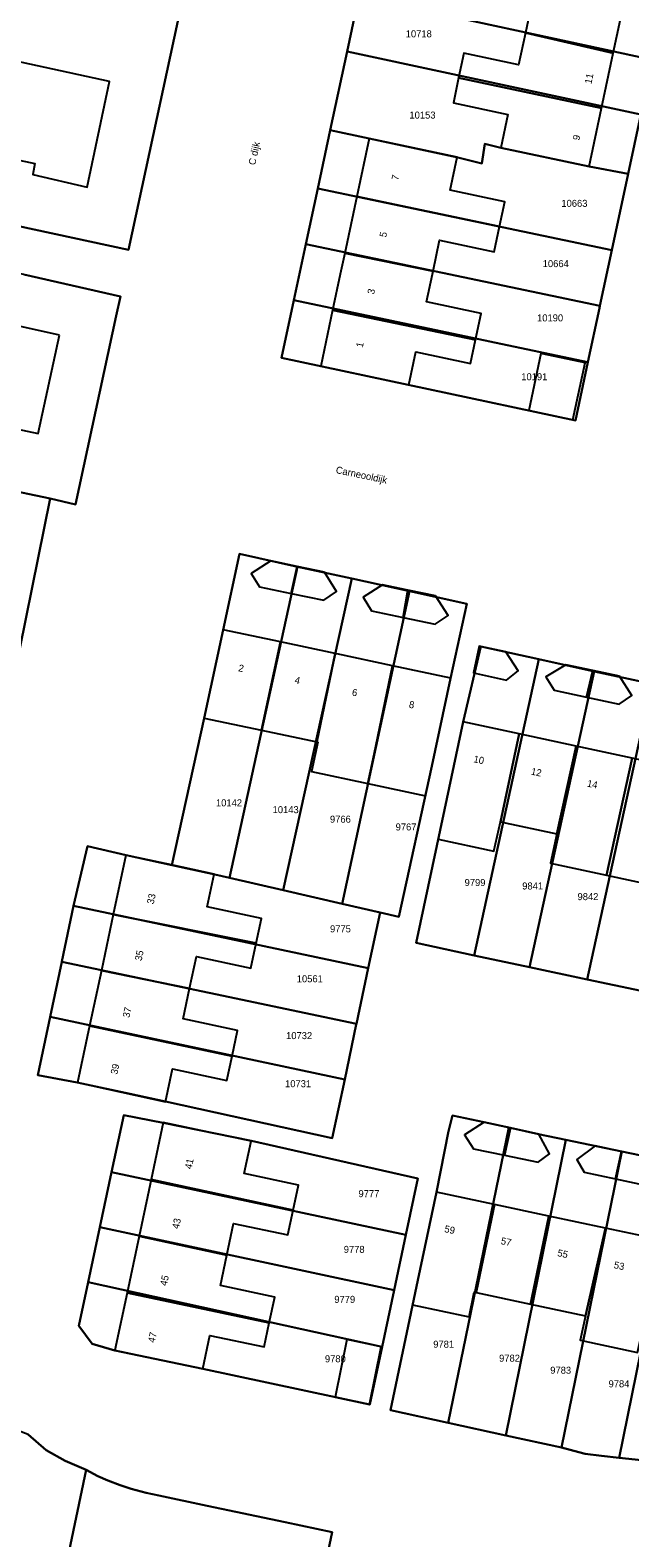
# Model space of a CAD drawing. Header units: metres. Extents: x 91564 to 92566, y 393362 to 394362.
# Tile 66 of 86: x 92223 to 92283, y 393874 to 394024. Entities that reach past the tile are written whole.
import ezdxf

# ---------------------------------------------------------------- set-up
doc = ezdxf.new("R2010")
doc.units = ezdxf.units.M
for name, color, linetype in [('ADRES', 1, 'CONTINUOUS'), ('PAND', 1, 'CONTINUOUS'), ('PERCEEL', 7, 'CONTINUOUS'), ('PERCEELNUMMER', 7, 'CONTINUOUS')]:
    doc.layers.add(name, color=color, linetype=linetype)

msp = doc.modelspace()

# ---------------------------------------------------------------- linework, layer by layer
at = {"layer": 'PAND'}
for points in [[(92282.287, 394027.668), (92268.062, 394030.79), (92267.523, 394028.265), (92272.97, 394027.102), (92272.326, 394024.089), (92281.087, 394022.053), (92282.287, 394027.668)], [(92211.068, 394015.524), (92214.491, 394014.791), (92214.114, 394013.031), (92223.365, 394011.05), (92223.134, 394009.971), (92228.585, 394008.701), (92230.787, 394019.243), (92216.398, 394022.36), (92216.65, 394023.533), (92212.953, 394024.325), (92211.068, 394015.524)], [(92281.087, 394022.053), (92272.326, 394024.089), (92271.648, 394020.912), (92266.191, 394022.077), (92265.659, 394019.588), (92279.916, 394016.576), (92281.087, 394022.053)], [(92279.916, 394016.576), (92265.659, 394019.588), (92265.128, 394017.099), (92270.575, 394015.936), (92269.869, 394012.631), (92278.671, 394010.751), (92279.916, 394016.576)], [(92256.714, 394013.549), (92255.485, 394007.768), (92269.746, 394004.781), (92270.265, 394007.222), (92264.817, 394008.38), (92265.519, 394011.686), (92256.714, 394013.549)], [(92269.746, 394004.781), (92255.485, 394007.768), (92254.28, 394002.096), (92263.102, 394000.315), (92263.76, 394003.411), (92269.209, 394002.253), (92269.746, 394004.781)], [(92263.035, 394000), (92263.102, 394000.315), (92254.28, 394002.096), (92253.834, 394000), (92253.076, 393996.435), (92267.338, 393993.453), (92267.897, 393996.08), (92262.448, 393997.239), (92263.035, 394000)], [(92225.798, 393993.925), (92222.667, 393994.608), (92209.212, 393997.541), (92207.054, 393987.644), (92223.695, 393984.116), (92225.798, 393993.925)], [(92267.338, 393993.453), (92253.076, 393996.435), (92251.886, 393990.835), (92260.689, 393988.963), (92261.392, 393992.27), (92266.84, 393991.111), (92267.338, 393993.453)], [(92273.876, 393992.088), (92272.67, 393986.415), (92277.072, 393985.479), (92278.278, 393991.152), (92273.876, 393992.088)], [(92249.54, 393970.844), (92246.907, 393971.392), (92244.936, 393970.157), (92245.784, 393968.817), (92248.93, 393968.156), (92249.54, 393970.844)], [(92252.261, 393970.277), (92249.54, 393970.844), (92248.93, 393968.156), (92252.186, 393967.473), (92253.46, 393968.329), (92252.261, 393970.277)], [(92260.598, 393968.48), (92258.058, 393969.016), (92256.11, 393967.794), (92256.952, 393966.417), (92260.109, 393965.763), (92260.598, 393968.48)], [(92263.359, 393967.898), (92260.598, 393968.48), (92260.109, 393965.763), (92263.302, 393965.102), (92264.601, 393965.966), (92263.359, 393967.898)], [(92247.887, 393963.307), (92242.155, 393964.531), (92240.252, 393955.713), (92245.98, 393954.498), (92247.887, 393963.307)], [(92253.319, 393962.147), (92247.887, 393963.307), (92245.98, 393954.498), (92251.493, 393953.329), (92253.319, 393962.147)], [(92270.38, 393962.327), (92267.699, 393962.905), (92267.137, 393960.242), (92270.438, 393959.492), (92271.592, 393960.426), (92270.38, 393962.327)], [(92259.053, 393960.922), (92253.481, 393962.112), (92253.319, 393962.147), (92251.493, 393953.329), (92251.607, 393953.305), (92250.984, 393950.37), (92256.607, 393949.176), (92257.23, 393952.111), (92259.053, 393960.922)], [(92279.05, 393960.467), (92276.362, 393961.035), (92274.348, 393959.843), (92275.179, 393958.491), (92278.404, 393957.807), (92279.05, 393960.467)], [(92264.862, 393959.682), (92259.053, 393960.922), (92257.23, 393952.111), (92256.607, 393949.176), (92262.349, 393947.957), (92262.978, 393950.892), (92264.862, 393959.682)], [(92281.728, 393959.902), (92279.05, 393960.467), (92278.404, 393957.807), (92281.694, 393957.11), (92282.957, 393957.975), (92281.728, 393959.902)], [(92271.702, 393954.149), (92266.105, 393955.352), (92263.618, 393943.64), (92269.179, 393942.445), (92269.826, 393945.374), (92271.702, 393954.149)], [(92277.401, 393952.925), (92271.702, 393954.149), (92269.826, 393945.374), (92275.47, 393944.161), (92277.401, 393952.925)], [(92282.966, 393951.73), (92277.401, 393952.925), (92275.47, 393944.161), (92274.84, 393941.228), (92280.407, 393940.032), (92282.966, 393951.73)], [(92288.562, 393950.528), (92282.966, 393951.73), (92280.407, 393940.032), (92286.124, 393938.802), (92288.562, 393950.528)], [(92241.238, 393940.152), (92236.995, 393941.058), (92232.446, 393942.029), (92231.185, 393936.123), (92245.439, 393933.249), (92245.966, 393935.716), (92240.539, 393936.876), (92241.238, 393940.152)], [(92245.439, 393933.249), (92231.185, 393936.123), (92229.988, 393930.516), (92238.8, 393928.734), (92239.478, 393931.908), (92244.905, 393930.748), (92245.439, 393933.249)], [(92238.8, 393928.734), (92229.988, 393930.516), (92228.808, 393924.992), (92243.034, 393921.99), (92243.579, 393924.538), (92238.151, 393925.698), (92238.8, 393928.734)], [(92243.034, 393921.99), (92228.808, 393924.992), (92227.604, 393919.353), (92236.387, 393917.434), (92237.088, 393920.72), (92242.516, 393919.561), (92243.034, 393921.99)], [(92244.93, 393913.485), (92236.175, 393915.344), (92234.973, 393909.682), (92249.14, 393906.594), (92249.676, 393909.116), (92244.247, 393910.269), (92244.93, 393913.485)], [(92270.818, 393914.82), (92268.216, 393915.392), (92266.252, 393914.12), (92267.139, 393912.731), (92270.251, 393912.088), (92270.818, 393914.82)], [(92273.649, 393914.199), (92270.818, 393914.82), (92270.251, 393912.088), (92273.599, 393911.395), (92274.74, 393912.24), (92273.649, 393914.199)], [(92281.915, 393912.467), (92279.28, 393913.021), (92277.447, 393911.679), (92278.177, 393910.394), (92281.316, 393909.733), (92281.915, 393912.467)], [(92284.678, 393911.886), (92281.915, 393912.467), (92281.316, 393909.733), (92284.585, 393909.045), (92285.887, 393909.914), (92284.678, 393911.886)], [(92249.14, 393906.594), (92234.973, 393909.682), (92233.769, 393904.013), (92242.517, 393902.122), (92243.19, 393905.29), (92248.619, 393904.137), (92249.14, 393906.594)], [(92269.231, 393907.174), (92263.447, 393908.404), (92261.06, 393897.177), (92266.693, 393895.979), (92267.213, 393898.424), (92267.406, 393898.383), (92269.231, 393907.174)], [(92274.665, 393906.019), (92269.231, 393907.174), (92267.406, 393898.383), (92272.833, 393897.229), (92274.665, 393906.019)], [(92280.304, 393904.82), (92274.665, 393906.019), (92272.833, 393897.229), (92278.328, 393896.061), (92280.304, 393904.82)], [(92242.517, 393902.122), (92233.769, 393904.013), (92232.566, 393898.351), (92246.755, 393895.363), (92247.302, 393897.936), (92241.873, 393899.088), (92242.517, 393902.122)], [(92286.008, 393903.608), (92280.304, 393904.82), (92278.328, 393896.061), (92277.781, 393893.621), (92283.496, 393892.407), (92286.008, 393903.608)], [(92246.755, 393895.363), (92232.566, 393898.351), (92231.35, 393892.623), (92240.105, 393890.764), (92240.815, 393894.109), (92246.244, 393892.957), (92246.755, 393895.363)], [(92257.932, 393892.956), (92254.511, 393893.688), (92253.326, 393887.934), (92256.747, 393887.202), (92257.932, 393892.956)]]:
    msp.add_lwpolyline(points, dxfattribs=at)
at = {"layer": 'PERCEEL'}
for points in [[(92247.973, 393991.669), (92249.205, 393997.431), (92250.399, 394003.019), (92251.587, 394008.573), (92252.829, 394014.381), (92254.512, 394022.248), (92255.69, 394027.756), (92256.884, 394033.34), (92258.091, 394038.982), (92287.411, 394032.628), (92286.203, 394026.972), (92285.01, 394021.388), (92283.849, 394015.953), (92282.58, 394010.012), (92280.953, 394002.403), (92279.766, 393996.848), (92279.719, 393996.626), (92278.566, 393991.229), (92277.324, 393985.415), (92247.973, 393991.669)], [(92214.389, 394036.874), (92208.286, 394007.691), (92232.689, 394002.456), (92238.991, 394031.598), (92214.389, 394036.874)], [(92285.01, 394021.388), (92286.203, 394026.972), (92256.884, 394033.34), (92255.69, 394027.756), (92285.01, 394021.388)], [(92238.991, 394031.598), (92232.689, 394002.456), (92208.286, 394007.691)], [(92283.849, 394015.953), (92285.01, 394021.388), (92255.69, 394027.756), (92254.512, 394022.248), (92283.849, 394015.953)], [(92254.512, 394022.248), (92252.829, 394014.381), (92256.71, 394013.545), (92265.587, 394011.668), (92267.963, 394011.069), (92268.255, 394013.025), (92269.865, 394012.63), (92278.67, 394010.75), (92282.58, 394010.012), (92283.849, 394015.953), (92254.512, 394022.248)], [(92280.953, 394002.403), (92282.58, 394010.012), (92278.67, 394010.75), (92269.865, 394012.63), (92268.255, 394013.025), (92267.963, 394011.069), (92265.587, 394011.668), (92256.71, 394013.545), (92252.829, 394014.381), (92251.587, 394008.573), (92280.953, 394002.403)], [(92279.766, 393996.848), (92280.953, 394002.403), (92251.587, 394008.573), (92250.399, 394003.019), (92279.766, 393996.848)], [(92199.491, 394001.751), (92195.516, 393983.765), (92198.455, 393983.159), (92224.888, 393977.614), (92227.423, 393977.043), (92231.467, 393995.851), (92231.89, 393997.781), (92222.237, 393999.966), (92209.575, 394002.65), (92209.448, 394002.687), (92209.292, 394002.698), (92209.178, 394002.685), (92209.038, 394002.641), (92208.936, 394002.587), (92208.825, 394002.5), (92206.465, 394000.67), (92206.354, 394000.598), (92206.229, 394000.536), (92206.106, 394000.496), (92205.978, 394000.476), (92205.832, 394000.47), (92205.69, 394000.485), (92199.491, 394001.751)], [(92250.399, 394003.019), (92249.205, 393997.431), (92278.566, 393991.229), (92279.719, 393996.626), (92279.766, 393996.848), (92250.399, 394003.019)], [(92222.237, 393999.966), (92231.89, 393997.781), (92231.467, 393995.851), (92227.423, 393977.043), (92224.888, 393977.614), (92220.643, 393956.733)], [(92249.205, 393997.431), (92247.973, 393991.669), (92277.324, 393985.415), (92278.566, 393991.229), (92249.205, 393997.431)], [(92182.87, 393967.815), (92188.985, 393966.465), (92189.36, 393966.29), (92189.61, 393966.045), (92190.96, 393963.365), (92191.23, 393963.038), (92191.58, 393962.885), (92192.065, 393962.782), (92216.16, 393957.655), (92220.643, 393956.733), (92224.888, 393977.614), (92198.455, 393983.159), (92195.516, 393983.765), (92189.633, 393984.977), (92186.685, 393985.604), (92182.87, 393967.815)], [(92223.647, 393920.093), (92224.874, 393925.912), (92226.029, 393931.385), (92226.04, 393931.437), (92227.206, 393936.962), (92228.605, 393942.945), (92232.458, 393942.022), (92237.031, 393941.039), (92240.25, 393955.71), (92242.155, 393964.53), (92243.764, 393972.091), (92249.572, 393970.82), (92254.992, 393969.634), (92260.752, 393968.374), (92266.488, 393967.119), (92264.86, 393959.68), (92262.975, 393950.9), (92259.687, 393935.869), (92257.811, 393936.299), (92256.639, 393930.775), (92255.457, 393925.199), (92255.442, 393925.129), (92254.28, 393919.654), (92253.036, 393913.788), (92236.386, 393917.448), (92232.859, 393918.206), (92227.584, 393919.34), (92223.647, 393920.093)], [(92243.764, 393972.091), (92242.155, 393964.53), (92240.25, 393955.71), (92237.031, 393941.039), (92241.329, 393940.115), (92242.767, 393939.782), (92249.572, 393970.82), (92243.764, 393972.091)], [(92249.572, 393970.82), (92242.767, 393939.782), (92248.147, 393938.536), (92254.992, 393969.634), (92249.572, 393970.82)], [(92254.992, 393969.634), (92248.147, 393938.536), (92254.013, 393937.178), (92260.752, 393968.374), (92254.992, 393969.634)], [(92260.752, 393968.374), (92254.013, 393937.178), (92257.811, 393936.299), (92259.687, 393935.869), (92262.975, 393950.9), (92264.86, 393959.68), (92266.488, 393967.119), (92260.752, 393968.374)], [(92267.875, 393962.859), (92266.105, 393955.35), (92264.237, 393946.566), (92261.405, 393933.275), (92267.222, 393932.038), (92273.66, 393961.592), (92267.875, 393962.859)], [(92261.405, 393933.275), (92264.237, 393946.566), (92266.105, 393955.35), (92267.875, 393962.859), (92273.66, 393961.592), (92279.201, 393960.378), (92284.936, 393959.122), (92290.266, 393958.11), (92295.935, 393956.81), (92294.35, 393949.28), (92292.51, 393940.495), (92289.73, 393927.25), (92283.889, 393928.492), (92278.488, 393929.641), (92272.72, 393930.868), (92267.222, 393932.038), (92261.405, 393933.275)], [(92279.201, 393960.378), (92273.66, 393961.592), (92267.222, 393932.038), (92272.72, 393930.868), (92279.201, 393960.378)], [(92284.936, 393959.122), (92279.201, 393960.378), (92272.72, 393930.868), (92278.488, 393929.641), (92284.936, 393959.122)], [(92278.488, 393929.641), (92283.889, 393928.492), (92290.266, 393958.11), (92284.936, 393959.122), (92278.488, 393929.641)], [(92256.639, 393930.775), (92257.811, 393936.299), (92254.013, 393937.178), (92248.147, 393938.536), (92242.767, 393939.782), (92241.329, 393940.115), (92237.031, 393941.039), (92232.458, 393942.022), (92228.605, 393942.945), (92227.206, 393936.962), (92256.639, 393930.775)], [(92255.457, 393925.199), (92256.639, 393930.775), (92227.206, 393936.962), (92226.04, 393931.437), (92226.029, 393931.385), (92255.457, 393925.199)], [(92254.28, 393919.654), (92255.442, 393925.129), (92255.457, 393925.199), (92226.029, 393931.385), (92224.874, 393925.912), (92254.28, 393919.654)], [(92224.874, 393925.912), (92223.647, 393920.093), (92227.584, 393919.34), (92232.859, 393918.206), (92236.386, 393917.448), (92253.036, 393913.788), (92254.28, 393919.654), (92224.874, 393925.912)], [(92227.75, 393895.06), (92228.685, 393899.428), (92229.846, 393904.904), (92231.013, 393910.389), (92232.235, 393916.095), (92236.175, 393915.34), (92244.973, 393913.543), (92261.575, 393909.782), (92260.372, 393904.151), (92259.223, 393898.615), (92258.024, 393892.964), (92256.802, 393887.212), (92240.105, 393890.76), (92231.35, 393892.62), (92229.084, 393893.263), (92227.75, 393895.06)], [(92232.235, 393916.095), (92231.013, 393910.389), (92260.372, 393904.151), (92261.575, 393909.782), (92244.973, 393913.543), (92236.175, 393915.34), (92232.235, 393916.095)], [(92270.679, 393914.851), (92268.215, 393915.39), (92265.05, 393916.07), (92264.655, 393914.495), (92263.445, 393908.4), (92261.58, 393899.62), (92258.852, 393886.668), (92264.609, 393885.403), (92270.679, 393914.851)], [(92258.852, 393886.668), (92261.58, 393899.62), (92263.445, 393908.4), (92264.655, 393914.495), (92265.05, 393916.07), (92268.215, 393915.39), (92270.679, 393914.851), (92273.645, 393914.195), (92276.343, 393913.634), (92281.939, 393912.458), (92284.675, 393911.885)], [(92264.609, 393885.403), (92270.368, 393884.137), (92276.343, 393913.634), (92273.645, 393914.195), (92270.679, 393914.851), (92264.609, 393885.403)], [(92281.939, 393912.458), (92276.343, 393913.634), (92270.368, 393884.137), (92275.932, 393882.913), (92281.939, 393912.458)], [(92275.932, 393882.913), (92277.651, 393882.466), (92278.281, 393882.305), (92279.924, 393882.104), (92281.665, 393881.882), (92287.644, 393911.214), (92284.675, 393911.885), (92281.939, 393912.458), (92275.932, 393882.913)], [(92259.223, 393898.615), (92260.372, 393904.151), (92231.013, 393910.389), (92229.846, 393904.904), (92259.223, 393898.615)], [(92281.665, 393881.882), (92283.916, 393881.653), (92285.478, 393881.547), (92287.217, 393881.555), (92287.294, 393881.558), (92293.185, 393909.997), (92290.32, 393910.61), (92287.644, 393911.214), (92281.665, 393881.882)], [(92258.024, 393892.964), (92259.223, 393898.615), (92229.846, 393904.904), (92228.685, 393899.428), (92258.024, 393892.964)], [(92228.685, 393899.428), (92227.75, 393895.06), (92229.084, 393893.263), (92231.35, 393892.62), (92240.105, 393890.76), (92256.802, 393887.212), (92258.024, 393892.964), (92228.685, 393899.428)], [(92283.916, 393881.653), (92281.665, 393881.882), (92279.924, 393882.104), (92278.281, 393882.305), (92277.651, 393882.466), (92275.932, 393882.913), (92270.368, 393884.137), (92264.609, 393885.403), (92258.852, 393886.668)], [(92228.474, 393880.681), (92226.383, 393881.6), (92224.491, 393882.672), (92222.675, 393884.214), (92221.023, 393884.851), (92220.519, 393884.883), (92219.353, 393884.929), (92212.863, 393883.976), (92203.214, 393882.477), (92196.847, 393851.468), (92221.21, 393846.146), (92228.474, 393880.681)], [(92222.675, 393884.214), (92224.491, 393882.672), (92226.383, 393881.6), (92228.474, 393880.681), (92229.643, 393880.069), (92230.646, 393879.625), (92231.857, 393879.161), (92232.978, 393878.796), (92234.476, 393878.402), (92235.733, 393878.15), (92240.566, 393877.121), (92248.328, 393875.469), (92253.016, 393874.468), (92246.364, 393842.97)], [(92228.474, 393880.681), (92221.21, 393846.146), (92240.226, 393841.992), (92242.932, 393841.384), (92246.364, 393842.97), (92253.016, 393874.468), (92248.328, 393875.469), (92240.566, 393877.121), (92235.733, 393878.15), (92234.476, 393878.402), (92232.978, 393878.796), (92231.857, 393879.161), (92230.646, 393879.625), (92229.643, 393880.069), (92228.474, 393880.681)]]:
    msp.add_lwpolyline(points, dxfattribs=at)

# ---------------------------------------------------------------- texts
at = {"layer": 'ADRES'}
for s, rotation, p in [('11', 77.899, (92278.907, 394018.953)), ('9', 77.899, (92277.702, 394013.321)), ('C dijk', 77.899, (92245.349, 394010.849)), ('7', 78.002, (92259.631, 394009.331)), ('5', 78.002, (92258.422, 394003.646)), ('3', 78.002, (92257.216, 393997.967)), ('1', 78.002, (92256.083, 393992.643)), ('Carneooldijk', 348.1, (92253.349, 393980.172)), ('2', 347.899, (92243.617, 393960.398)), ('4', 347.899, (92249.239, 393959.197)), ('6', 347.899, (92254.958, 393957.978)), ('8', 347.899, (92260.647, 393956.763)), ('10', 347.899, (92267.095, 393951.319)), ('12', 347.899, (92272.833, 393950.086)), ('14', 347.899, (92278.424, 393948.885)), ('33', 77.899, (92235.206, 393937.096)), ('35', 77.899, (92234, 393931.438)), ('37', 77.899, (92232.788, 393925.767)), ('39', 77.899, (92231.579, 393920.106)), ('41', 78.002, (92238.994, 393910.657)), ('43', 77.997, (92237.726, 393904.694)), ('59', 347.997, (92264.187, 393904.428)), ('57', 347.997, (92269.826, 393903.231)), ('55', 347.997, (92275.466, 393902.03)), ('53', 347.997, (92281.104, 393900.83)), ('45', 77.997, (92236.52, 393899.014)), ('47', 77.997, (92235.314, 393893.342))]:
    msp.add_text(s, height=0.7, rotation=rotation, dxfattribs=at).set_placement(p)
at = {"layer": 'PERCEELNUMMER'}
for s, p in [('10718', (92260.374, 394023.648)), ('10153', (92260.744, 394015.538)), ('10663', (92275.911, 394006.729)), ('10664', (92274.049, 394000.714)), ('10190', (92273.484, 393995.299)), ('10191', (92271.909, 393989.427)), ('10142', (92241.431, 393946.907)), ('10143', (92247.086, 393946.226)), ('9766', (92252.81, 393945.274)), ('9767', (92259.365, 393944.5)), ('9799', (92266.251, 393938.953)), ('9841', (92272.003, 393938.609)), ('9842', (92277.525, 393937.547)), ('9775', (92252.816, 393934.333)), ('10561', (92249.496, 393929.35)), ('10732', (92248.43, 393923.677)), ('10731', (92248.329, 393918.879)), ('9777', (92255.66, 393907.906)), ('9778', (92254.186, 393902.345)), ('9779', (92253.245, 393897.359)), ('9781', (92263.12, 393892.881)), ('9780', (92252.306, 393891.428)), ('9782', (92269.696, 393891.49)), ('9783', (92274.804, 393890.287)), ('9784', (92280.621, 393888.931))]:
    msp.add_text(s, height=0.7, dxfattribs=at).set_placement(p)

doc.saveas('drawing.dxf')
